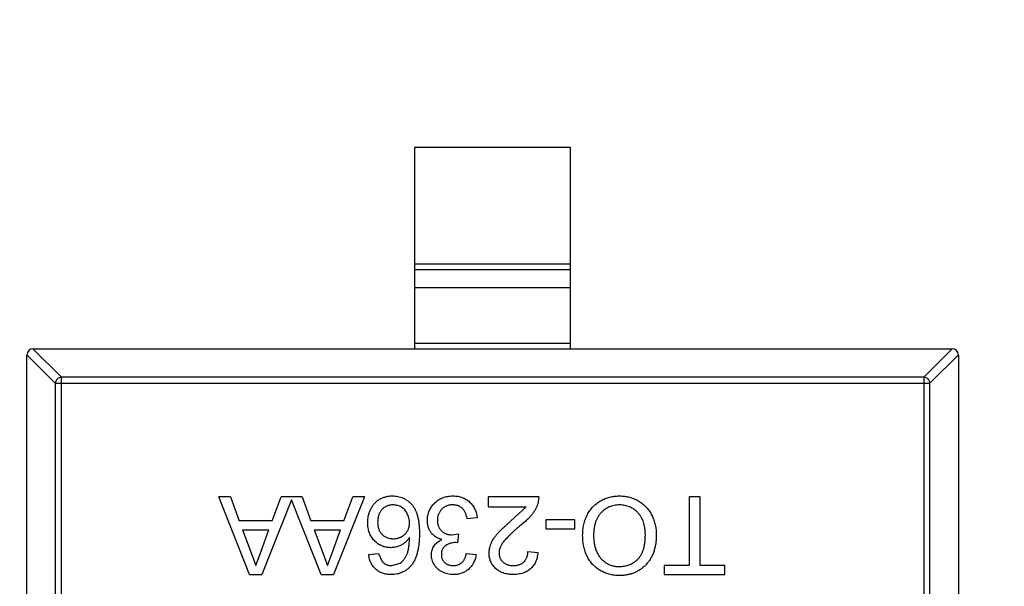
# Model space of a CAD drawing. Header units: inches. Extents: x 398 to 599, y 40 to 151.
# Tile 26 of 100: x 546.5 to 549.68, y 82.08 to 83.9. Entities that reach past the tile are written whole.
import ezdxf

# ---------------------------------------------------------------- set-up
doc = ezdxf.new("R2010")
doc.units = ezdxf.units.IN
doc.header["$LTSCALE"] = 1.21
doc.header["$MEASUREMENT"] = 0
doc.header["$PDMODE"] = 3
doc.header["$PDSIZE"] = 0.3125
doc.layers.get('0').update_dxf_attribs({"linetype": 'CONTINUOUS'})
doc.layers.get('Defpoints').update_dxf_attribs({"linetype": 'CONTINUOUS'})
doc.layers.add('DIM', color=3, linetype='CONTINUOUS')
doc.styles.get("Standard").update_dxf_attribs({"font": 'txt', "width": 0.8})
doc.dimstyles.get("Standard").update_dxf_attribs({"dimtxt": 0.15625, "dimasz": 0.1875, "dimexe": 0.125, "dimexo": 0.0625, "dimgap": 0.09, "dimtad": 0, "dimtih": 1, "dimtoh": 1, "dimzin": 4, "dimdsep": 46, "dimtxsty": 'Standard', "dimblk": '_FILLED', "dimblk1": '_FILLED', "dimblk2": '_FILLED', "dimcen": 0.09, "dimazin": 1, "dimtp": 0.01, "dimtm": 0.01, "dimtfac": 1, "dimtofl": 0, "dimtmove": 0, "dimatfit": 3, "dimldrblk": '_FILLED', "dimfxl": 1, "dimtolj": 1, "dimtzin": 4, "dimarcsym": 0})

# ---------------------------------------------------------------- blocks, each defined once
blk = doc.blocks.new('_FILLED')
at = {"color": 0, "linetype": 'ByBlock'}
blk.add_solid([(0, 0), (-1, 0.1667), (-1, -0.1667)], dxfattribs=at)
blk = doc.blocks.new('*D67')
at = {"layer": 'Defpoints', "color": 0}
for p in [(521.3768, 92.925), (527.3329, 92.925), (549.2812, 69.8553)]:
    blk.add_point(p, dxfattribs=at)
at = {"layer": 'DIM', "color": 0, "lineweight": -2}
for p, q in [((527.2704, 92.925), (521.2518, 92.925)), ((521.3768, 90.925), (521.3768, 84.5468)), ((521.3768, 71.8553), (521.3768, 78.2335)), ((549.2187, 69.8553), (521.2518, 69.8553))]:
    blk.add_line(p, q, dxfattribs=at)
at = {"layer": 'DIM', "color": 0, "lineweight": -2, "xscale": 2, "yscale": 2, "zscale": 2}
for p, rotation in [((521.3768, 92.925), 90), ((521.3768, 69.8553), 270)]:
    blk.add_blockref('_FILLED', p, dxfattribs=dict(at, rotation=rotation))
at = {"layer": 'DIM', "color": 0, "insert": (521.3768, 81.3902), "char_height": 2, "attachment_point": 5, "rotation": 90}
blk.add_mtext('\\A1;23.07', dxfattribs=at)
blk = doc.blocks.new('*D70')
at = {"layer": 'Defpoints', "color": 0}
for p in [(537.241, 87.005), (553.751, 68.4022), (537.241, 64.8591)]:
    blk.add_point(p, dxfattribs=at)
at = {"layer": 'DIM', "color": 0, "lineweight": -2}
for p, q in [((537.241, 86.9425), (537.241, 64.7341)), ((553.751, 68.3397), (553.751, 64.7341)), ((539.241, 64.8591), (542.7394, 64.8591)), ((551.751, 64.8591), (548.2527, 64.8591))]:
    blk.add_line(p, q, dxfattribs=at)
at = {"layer": 'DIM', "color": 0, "lineweight": -2, "xscale": 2, "yscale": 2, "zscale": 2, "rotation": 180}
blk.add_blockref('_FILLED', (537.241, 64.8591), dxfattribs=at)
at = {"layer": 'DIM', "color": 0, "lineweight": -2, "xscale": 2, "yscale": 2, "zscale": 2}
blk.add_blockref('_FILLED', (553.751, 64.8591), dxfattribs=at)
at = {"layer": 'DIM', "color": 0, "insert": (545.496, 64.8591), "char_height": 2, "attachment_point": 5}
blk.add_mtext('\\A1;16.51', dxfattribs=at)

msp = doc.modelspace()

# ---------------------------------------------------------------- linework, layer by layer
at = {"color": 7, "linetype": 'Continuous'}
for p, q in [((547.7779, 82.843), (547.7779, 83.493)), ((547.7779, 83.493), (548.2779, 83.493)), ((548.2779, 83.493), (548.2779, 82.843)), ((547.7779, 83.1168), (548.2779, 83.1168)), ((548.2779, 83.097), (547.7779, 83.097)), ((548.2779, 83.039), (547.7779, 83.039)), ((546.5476, 82.843), (546.639, 82.7515)), ((546.5479, 82.843), (549.5079, 82.843)), ((547.7779, 82.8607), (548.2779, 82.8607)), ((549.4168, 82.7515), (549.5082, 82.843)), ((546.6193, 82.7318), (546.5279, 82.8233)), ((546.5279, 81.163), (546.5279, 82.823)), ((549.5279, 82.8233), (549.4365, 82.7318)), ((549.5279, 82.823), (549.5279, 81.163)), ((546.639, 81.2344), (546.639, 82.7515)), ((549.4168, 82.7515), (546.639, 82.7515)), ((549.4168, 82.7515), (549.4168, 81.2344)), ((546.6193, 82.7318), (546.6193, 81.2541)), ((546.6193, 82.7318), (549.4365, 82.7318)), ((549.4365, 81.2541), (549.4365, 82.7318)), ((547.2451, 82.1157), (547.1459, 82.3657)), ((547.1833, 82.3657), (547.1459, 82.3657)), ((547.1833, 82.3657), (547.2117, 82.2888)), ((547.3804, 82.3563), (547.2849, 82.1157)), ((547.3183, 82.2888), (547.3468, 82.3657)), ((547.4141, 82.3657), (547.3468, 82.3657)), ((547.4759, 82.1157), (547.3804, 82.3563)), ((547.4141, 82.3657), (547.4425, 82.2888)), ((547.6149, 82.3657), (547.5157, 82.1157)), ((547.5491, 82.2888), (547.5775, 82.3657)), ((547.6149, 82.3657), (547.5775, 82.3657)), ((548.0134, 82.3657), (548.0134, 82.3337)), ((548.1769, 82.3657), (548.0134, 82.3657)), ((548.1769, 82.3657), (548.1735, 82.3435)), ((548.6609, 82.3657), (548.6609, 82.1446)), ((548.6961, 82.3657), (548.6609, 82.3657)), ((548.6961, 82.1446), (548.6961, 82.3657)), ((548.0134, 82.3337), (548.1357, 82.3337)), ((548.086, 82.2873), (548.1357, 82.3337)), ((547.9782, 82.2984), (547.9461, 82.2952)), ((548.1993, 82.292), (548.1993, 82.2632)), ((548.2923, 82.292), (548.1993, 82.292)), ((548.2923, 82.2632), (548.2923, 82.292)), ((547.3183, 82.2888), (547.2117, 82.2888)), ((547.2224, 82.26), (547.2466, 82.1943)), ((547.2224, 82.26), (547.3077, 82.26)), ((547.2821, 82.1908), (547.3077, 82.26)), ((547.5491, 82.2888), (547.4425, 82.2888)), ((547.4531, 82.26), (547.4774, 82.1943)), ((547.4531, 82.26), (547.5385, 82.26)), ((547.5129, 82.1908), (547.5385, 82.26)), ((548.1993, 82.2632), (548.2923, 82.2632)), ((547.8968, 82.2438), (547.9176, 82.2472)), ((547.9176, 82.2472), (547.9143, 82.2183)), ((547.9143, 82.2183), (547.9097, 82.2187)), ((547.2466, 82.1943), (547.265, 82.1446)), ((547.265, 82.1446), (547.2821, 82.1908)), ((547.4774, 82.1943), (547.4958, 82.1446)), ((547.4958, 82.1446), (547.5129, 82.1908)), ((547.6288, 82.1799), (547.6609, 82.1831)), ((547.6609, 82.1831), (547.6724, 82.1574)), ((547.9429, 82.1831), (547.975, 82.1799)), ((548.1416, 82.1895), (548.1737, 82.1863)), ((547.7031, 82.1446), (547.7304, 82.152)), ((548.5807, 82.1446), (548.5807, 82.1157)), ((548.6609, 82.1446), (548.5807, 82.1446)), ((548.7762, 82.1446), (548.6961, 82.1446)), ((548.7762, 82.1157), (548.7762, 82.1446)), ((547.2451, 82.1157), (547.2849, 82.1157)), ((547.4759, 82.1157), (547.5157, 82.1157)), ((548.5807, 82.1157), (548.7762, 82.1157))]:
    msp.add_line(p, q, dxfattribs=at)
for centre, radius, start, end in [((553.751, 92.925), 23, 281.22586, 258.77532), ((553.751, 92.925), 22.75, 294.44334, 241.13427), ((546.5479, 82.823), 0.02, 90, 180), ((549.5079, 82.823), 0.02, 0, 90)]:
    msp.add_arc(centre, radius, start, end, dxfattribs=at)
for points, knots in [([(546.639, 82.7515), (546.6365, 82.7515), (546.6314, 82.7503), (546.6249, 82.7459), (546.6205, 82.7395), (546.6194, 82.7344), (546.6193, 82.7318)], [0, 0, 0, 0, 0.249032, 0.5, 0.750968, 1, 1, 1, 1]), ([(549.4365, 82.7318), (549.4364, 82.7344), (549.4352, 82.7395), (549.4308, 82.7459), (549.4244, 82.7503), (549.4193, 82.7515), (549.4168, 82.7515)], [0, 0, 0, 0, 0.249032, 0.5, 0.750968, 1, 1, 1, 1]), ([(547.6256, 82.2834), (547.6257, 82.2873), (547.626, 82.2949), (547.6279, 82.3061), (547.6311, 82.317), (547.6349, 82.3255), (547.6384, 82.3321), (547.6414, 82.3367), (547.6446, 82.341), (547.6479, 82.3451), (547.6516, 82.3488), (547.6555, 82.3523), (547.6596, 82.3554), (547.664, 82.3583), (547.6685, 82.3607), (547.6732, 82.3629), (547.6781, 82.3648), (547.6831, 82.3663), (547.6883, 82.3675), (547.6936, 82.3684), (547.6991, 82.3689), (547.7028, 82.3689), (547.7046, 82.369)], [0, 0, 0, 0, 0.088899, 0.17544, 0.261633, 0.34801, 0.390819, 0.432814, 0.473776, 0.514166, 0.554107, 0.594121, 0.63362, 0.673585, 0.71348, 0.75336, 0.792891, 0.833007, 0.873643, 0.914893, 0.95695, 1, 1, 1, 1]), ([(547.7046, 82.369), (547.7078, 82.3689), (547.714, 82.3687), (547.7231, 82.3674), (547.7317, 82.3652), (547.7398, 82.3621), (547.7476, 82.3582), (547.7549, 82.3533), (547.7617, 82.3476), (547.7681, 82.341), (547.7738, 82.3334), (547.7788, 82.3246), (547.783, 82.3147), (547.7864, 82.3037), (547.789, 82.2915), (547.7909, 82.2782), (547.792, 82.2638), (547.7922, 82.2539), (547.7923, 82.2487)], [0, 0, 0, 0, 0.056157, 0.110133, 0.162537, 0.213912, 0.265146, 0.31651, 0.369179, 0.423123, 0.479276, 0.538691, 0.601978, 0.670125, 0.74365, 0.82281, 0.908261, 1, 1, 1, 1]), ([(547.8179, 82.2905), (547.818, 82.2932), (547.8181, 82.2985), (547.8192, 82.3063), (547.8211, 82.3137), (547.8237, 82.3209), (547.8269, 82.3277), (547.831, 82.3343), (547.8358, 82.3404), (547.8412, 82.3463), (547.8472, 82.3516), (547.8536, 82.3562), (547.8605, 82.3602), (547.8677, 82.3634), (547.8753, 82.3659), (547.8833, 82.3677), (547.8917, 82.3688), (547.8975, 82.3689), (547.9004, 82.369)], [0, 0, 0, 0, 0.063503, 0.124805, 0.18492, 0.244376, 0.303775, 0.364133, 0.425376, 0.488388, 0.551743, 0.61386, 0.67564, 0.737737, 0.800417, 0.864658, 0.930985, 1, 1, 1, 1]), ([(547.9004, 82.369), (547.903, 82.3689), (547.9082, 82.3688), (547.9157, 82.3678), (547.923, 82.3664), (547.9299, 82.3641), (547.9364, 82.3614), (547.9426, 82.358), (547.9485, 82.354), (547.954, 82.3494), (547.959, 82.3443), (547.9635, 82.3388), (547.9673, 82.333), (547.9707, 82.3268), (547.9735, 82.3202), (547.9756, 82.3133), (547.9773, 82.306), (547.9779, 82.301), (547.9782, 82.2984)], [0, 0, 0, 0, 0.067794, 0.133464, 0.196934, 0.258481, 0.319787, 0.380431, 0.44099, 0.502867, 0.564806, 0.625526, 0.685604, 0.746041, 0.807347, 0.869717, 0.93379, 1, 1, 1, 1]), ([(548.3179, 82.2411), (548.318, 82.2443), (548.3181, 82.2504), (548.3188, 82.2595), (548.32, 82.2683), (548.3216, 82.2768), (548.3238, 82.2852), (548.3264, 82.2932), (548.3295, 82.3011), (548.333, 82.3086), (548.337, 82.3158), (548.3414, 82.3226), (548.3463, 82.3289), (548.3514, 82.3348), (548.3571, 82.3402), (548.3631, 82.3452), (548.3695, 82.3497), (548.3763, 82.3538), (548.3833, 82.3573), (548.3905, 82.3604), (548.3978, 82.3631), (548.4053, 82.3652), (548.4129, 82.3669), (548.4206, 82.3681), (548.4285, 82.3688), (548.4338, 82.3689), (548.4365, 82.369)], [0, 0, 0, 0, 0.04756, 0.093962, 0.139112, 0.183626, 0.227457, 0.270703, 0.313611, 0.35626, 0.398366, 0.439557, 0.480045, 0.519888, 0.559658, 0.599421, 0.639208, 0.679668, 0.72002, 0.759859, 0.79956, 0.839199, 0.878956, 0.918794, 0.959083, 1, 1, 1, 1]), ([(548.4365, 82.369), (548.4394, 82.3689), (548.4451, 82.3688), (548.4535, 82.368), (548.4617, 82.3667), (548.4696, 82.3649), (548.4774, 82.3624), (548.4849, 82.3595), (548.4921, 82.3561), (548.4991, 82.3522), (548.5058, 82.3478), (548.5121, 82.3429), (548.5179, 82.3377), (548.5233, 82.3321), (548.5284, 82.3262), (548.533, 82.3198), (548.5372, 82.313), (548.5409, 82.3059), (548.5443, 82.2986), (548.5471, 82.2911), (548.5496, 82.2835), (548.5516, 82.2758), (548.5532, 82.268), (548.5542, 82.2601), (548.555, 82.2521), (548.5551, 82.2468), (548.5551, 82.2441)], [0, 0, 0, 0, 0.044697, 0.088534, 0.131409, 0.173814, 0.215715, 0.257247, 0.298848, 0.340604, 0.382029, 0.42297, 0.463632, 0.504048, 0.544591, 0.584964, 0.626265, 0.667979, 0.709943, 0.751382, 0.792619, 0.833948, 0.875008, 0.916446, 0.957907, 1, 1, 1, 1]), ([(547.7071, 82.3401), (547.7053, 82.3401), (547.7018, 82.34), (547.6967, 82.3392), (547.6918, 82.3381), (547.6872, 82.3364), (547.6829, 82.3343), (547.6788, 82.3317), (547.6749, 82.3287), (547.6713, 82.3252), (547.6681, 82.3213), (547.6653, 82.317), (547.6629, 82.3124), (547.661, 82.3074), (547.6595, 82.3022), (547.6584, 82.2965), (547.6578, 82.2906), (547.6577, 82.2865), (547.6577, 82.2844)], [0, 0, 0, 0, 0.063965, 0.124854, 0.184383, 0.242748, 0.2999, 0.357059, 0.415719, 0.475258, 0.535508, 0.596291, 0.657728, 0.721052, 0.786261, 0.853834, 0.925318, 1, 1, 1, 1]), ([(547.7602, 82.2828), (547.7601, 82.2853), (547.76, 82.2903), (547.7586, 82.2977), (547.7564, 82.3049), (547.7534, 82.3118), (547.7496, 82.3183), (547.7452, 82.324), (547.7401, 82.329), (547.7345, 82.3331), (547.7283, 82.3362), (547.7216, 82.3385), (547.7145, 82.3399), (547.7096, 82.34), (547.7071, 82.3401)], [0, 0, 0, 0, 0.086177, 0.171222, 0.257573, 0.34515, 0.431508, 0.513644, 0.593539, 0.672806, 0.752058, 0.831493, 0.913823, 1, 1, 1, 1]), ([(547.8992, 82.3401), (547.8974, 82.3401), (547.8939, 82.34), (547.8887, 82.3393), (547.8837, 82.3382), (547.8791, 82.3366), (547.8748, 82.3346), (547.8707, 82.3321), (547.8669, 82.3292), (547.8634, 82.3258), (547.8602, 82.3221), (547.8575, 82.3182), (547.8552, 82.3141), (547.8532, 82.3098), (547.8518, 82.3052), (547.8507, 82.3004), (547.8501, 82.2954), (547.85, 82.292), (547.85, 82.2903)], [0, 0, 0, 0, 0.069461, 0.135658, 0.19962, 0.261651, 0.322053, 0.38234, 0.443223, 0.50493, 0.56682, 0.6276, 0.687476, 0.747351, 0.808174, 0.870133, 0.933721, 1, 1, 1, 1]), ([(547.9461, 82.2952), (547.9457, 82.2972), (547.9449, 82.3009), (547.9433, 82.3062), (547.9416, 82.3112), (547.9395, 82.3156), (547.9375, 82.3198), (547.9351, 82.3235), (547.9325, 82.3267), (547.9298, 82.3296), (547.9268, 82.3321), (547.9236, 82.3343), (547.9201, 82.3361), (547.9164, 82.3375), (547.9124, 82.3387), (547.9083, 82.3395), (547.9038, 82.34), (547.9008, 82.3401), (547.8992, 82.3401)], [0, 0, 0, 0, 0.082566, 0.15976, 0.233155, 0.301356, 0.365752, 0.426437, 0.484185, 0.539549, 0.593156, 0.647048, 0.701446, 0.757, 0.81384, 0.873058, 0.934963, 1, 1, 1, 1]), ([(548.1735, 82.3435), (548.1725, 82.3406), (548.1703, 82.3346), (548.1659, 82.326), (548.1608, 82.3175), (548.1558, 82.3105), (548.1512, 82.3049), (548.1473, 82.3006), (548.1431, 82.2961), (548.1384, 82.2916), (548.1334, 82.2869), (548.1279, 82.282), (548.1221, 82.2772), (548.118, 82.2739), (548.1159, 82.2722)], [0, 0, 0, 0, 0.100388, 0.204407, 0.310686, 0.422157, 0.480685, 0.543238, 0.6095, 0.679555, 0.753841, 0.831641, 0.913813, 1, 1, 1, 1]), ([(548.4367, 82.3401), (548.4337, 82.34), (548.4278, 82.3399), (548.4193, 82.3387), (548.4112, 82.3366), (548.4034, 82.3338), (548.3961, 82.3301), (548.3891, 82.3257), (548.3827, 82.3204), (548.3765, 82.3143), (548.3711, 82.3075), (548.3662, 82.3), (548.3622, 82.2918), (548.3588, 82.2829), (548.3563, 82.2734), (548.3545, 82.2631), (548.3533, 82.2522), (548.3532, 82.2447), (548.3532, 82.2409)], [0, 0, 0, 0, 0.061055, 0.119545, 0.176806, 0.232956, 0.288583, 0.344667, 0.401662, 0.46054, 0.520477, 0.581213, 0.643431, 0.707961, 0.775371, 0.846414, 0.921152, 1, 1, 1, 1]), ([(548.5198, 82.2445), (548.5198, 82.2481), (548.5197, 82.2551), (548.5185, 82.2654), (548.5166, 82.275), (548.5141, 82.2842), (548.5107, 82.2927), (548.5067, 82.3006), (548.5018, 82.3079), (548.4963, 82.3146), (548.4902, 82.3206), (548.4837, 82.3258), (548.4767, 82.3302), (548.4695, 82.3338), (548.4618, 82.3367), (548.4537, 82.3386), (548.4453, 82.3399), (548.4396, 82.34), (548.4367, 82.3401)], [0, 0, 0, 0, 0.075964, 0.148125, 0.217201, 0.2833, 0.347202, 0.4093, 0.470426, 0.531588, 0.591739, 0.650258, 0.707303, 0.764208, 0.821148, 0.879119, 0.938423, 1, 1, 1, 1]), ([(547.6995, 82.2023), (547.697, 82.2024), (547.692, 82.2025), (547.6847, 82.2035), (547.6777, 82.2054), (547.671, 82.2078), (547.6646, 82.2111), (547.6584, 82.2149), (547.6526, 82.2196), (547.6471, 82.2248), (547.6421, 82.2307), (547.6376, 82.237), (547.6339, 82.2437), (547.6309, 82.2509), (547.6285, 82.2584), (547.6268, 82.2664), (547.6258, 82.2748), (547.6257, 82.2805), (547.6256, 82.2834)], [0, 0, 0, 0, 0.061347, 0.121203, 0.179863, 0.238152, 0.296252, 0.35519, 0.415676, 0.478379, 0.541524, 0.603977, 0.666513, 0.729491, 0.79371, 0.859736, 0.928449, 1, 1, 1, 1]), ([(547.6577, 82.2844), (547.6577, 82.2824), (547.6577, 82.2785), (547.6584, 82.2728), (547.6594, 82.2674), (547.661, 82.2623), (547.6629, 82.2576), (547.6652, 82.2532), (547.668, 82.249), (547.6712, 82.2454), (547.6748, 82.242), (547.6786, 82.2391), (547.6828, 82.2366), (547.6873, 82.2346), (547.6921, 82.233), (547.6973, 82.232), (547.7027, 82.2312), (547.7064, 82.2312), (547.7083, 82.2311)], [0, 0, 0, 0, 0.072229, 0.141252, 0.207439, 0.270245, 0.331238, 0.391254, 0.450152, 0.509008, 0.567734, 0.625726, 0.683708, 0.742407, 0.803094, 0.865865, 0.931379, 1, 1, 1, 1]), ([(547.7083, 82.2311), (547.7101, 82.2312), (547.7136, 82.2312), (547.7187, 82.232), (547.7237, 82.233), (547.7284, 82.2346), (547.7329, 82.2366), (547.7372, 82.2391), (547.7413, 82.242), (547.7452, 82.2453), (547.7487, 82.249), (547.7518, 82.253), (547.7544, 82.2573), (547.7566, 82.2618), (547.7582, 82.2667), (547.7594, 82.2718), (547.7601, 82.2772), (547.7602, 82.2809), (547.7602, 82.2828)], [0, 0, 0, 0, 0.064812, 0.127718, 0.189086, 0.249562, 0.309738, 0.370215, 0.431085, 0.493911, 0.55657, 0.617553, 0.678119, 0.739063, 0.801665, 0.864956, 0.93089, 1, 1, 1, 1]), ([(547.8648, 82.2289), (547.863, 82.2293), (547.8595, 82.2302), (547.8545, 82.2321), (547.8497, 82.2342), (547.8452, 82.2367), (547.8411, 82.2395), (547.8372, 82.2427), (547.8336, 82.2463), (547.8304, 82.2501), (547.8274, 82.2543), (547.8249, 82.2587), (547.8227, 82.2634), (547.8209, 82.2683), (547.8196, 82.2735), (547.8186, 82.279), (547.818, 82.2847), (547.8179, 82.2886), (547.8179, 82.2905)], [0, 0, 0, 0, 0.065828, 0.128938, 0.190858, 0.251186, 0.310974, 0.37005, 0.429672, 0.489507, 0.549975, 0.610075, 0.670915, 0.732909, 0.796711, 0.861825, 0.929892, 1, 1, 1, 1]), ([(547.85, 82.2903), (547.85, 82.2886), (547.8501, 82.2854), (547.8507, 82.2806), (547.8517, 82.2761), (547.8532, 82.2718), (547.8551, 82.2678), (547.8573, 82.2639), (547.86, 82.2603), (547.8631, 82.2569), (547.8665, 82.2538), (547.8702, 82.2511), (547.8741, 82.2488), (547.8782, 82.247), (547.8825, 82.2455), (547.8871, 82.2445), (547.8919, 82.2439), (547.8952, 82.2438), (547.8968, 82.2438)], [0, 0, 0, 0, 0.067051, 0.13118, 0.193722, 0.254499, 0.314763, 0.375117, 0.436023, 0.498297, 0.560571, 0.621619, 0.681973, 0.742853, 0.804272, 0.867473, 0.932273, 1, 1, 1, 1]), ([(548.0166, 82.1848), (548.0167, 82.1872), (548.0168, 82.1922), (548.0179, 82.1996), (548.0198, 82.2069), (548.0222, 82.2142), (548.0255, 82.2216), (548.0298, 82.2291), (548.035, 82.2368), (548.04, 82.2433), (548.0447, 82.2488), (548.0488, 82.2533), (548.0536, 82.2581), (548.0589, 82.2633), (548.0649, 82.2688), (548.0714, 82.2747), (548.0785, 82.2809), (548.0834, 82.2851), (548.086, 82.2873)], [0, 0, 0, 0, 0.057945, 0.116018, 0.174826, 0.234683, 0.296827, 0.364061, 0.436192, 0.51426, 0.556976, 0.604856, 0.657675, 0.715751, 0.77884, 0.847501, 0.921228, 1, 1, 1, 1]), ([(548.1159, 82.2722), (548.1127, 82.2695), (548.1065, 82.2643), (548.0977, 82.2566), (548.0897, 82.2494), (548.0826, 82.2427), (548.0764, 82.2364), (548.0709, 82.2306), (548.0662, 82.2254), (548.0623, 82.2205), (548.0591, 82.2159), (548.0563, 82.2114), (548.054, 82.2069), (548.052, 82.2025), (548.0505, 82.1981), (548.0495, 82.1937), (548.0488, 82.1894), (548.0487, 82.1865), (548.0487, 82.1851)], [0, 0, 0, 0, 0.11141, 0.214526, 0.309417, 0.396087, 0.474284, 0.544374, 0.60642, 0.660582, 0.709794, 0.756451, 0.800767, 0.843168, 0.884295, 0.923885, 0.962359, 1, 1, 1, 1]), ([(547.7602, 82.2352), (547.7583, 82.2326), (547.7546, 82.2274), (547.7481, 82.2206), (547.741, 82.2148), (547.7332, 82.2103), (547.7251, 82.2067), (547.7167, 82.2041), (547.7082, 82.2026), (547.7024, 82.2024), (547.6995, 82.2023)], [0, 0, 0, 0, 0.13549, 0.265229, 0.390778, 0.51542, 0.638317, 0.759642, 0.878902, 1, 1, 1, 1]), ([(547.7304, 82.152), (547.7325, 82.1537), (547.7367, 82.1573), (547.7423, 82.1639), (547.7473, 82.1715), (547.751, 82.1786), (547.7536, 82.185), (547.7553, 82.1905), (547.7568, 82.1966), (547.7579, 82.2032), (547.7589, 82.2104), (547.7596, 82.2181), (547.7601, 82.2265), (547.7602, 82.2323), (547.7602, 82.2352)], [0, 0, 0, 0, 0.088609, 0.181893, 0.280787, 0.38702, 0.444107, 0.506454, 0.574396, 0.647656, 0.726426, 0.811458, 0.90278, 1, 1, 1, 1]), ([(547.7923, 82.2487), (547.7923, 82.2458), (547.7922, 82.24), (547.7918, 82.2314), (547.7914, 82.2232), (547.7906, 82.2153), (547.7897, 82.2077), (547.7885, 82.2004), (547.7871, 82.1934), (547.7855, 82.1867), (547.7837, 82.1803), (547.7817, 82.1742), (547.7795, 82.1684), (547.777, 82.163), (547.7744, 82.1578), (547.7715, 82.1529), (547.7684, 82.1484), (547.7661, 82.1455), (547.765, 82.1441)], [0, 0, 0, 0, 0.080034, 0.157854, 0.232564, 0.304731, 0.374384, 0.441663, 0.506048, 0.568692, 0.628715, 0.687238, 0.743227, 0.797567, 0.850239, 0.901629, 0.951067, 1, 1, 1, 1]), ([(547.8307, 82.1793), (547.8308, 82.1819), (547.8311, 82.187), (547.8327, 82.1945), (547.8355, 82.2016), (547.8392, 82.2083), (547.8441, 82.2146), (547.85, 82.2201), (547.8569, 82.225), (547.8622, 82.2276), (547.8648, 82.2289)], [0, 0, 0, 0, 0.121951, 0.240787, 0.35855, 0.479066, 0.601519, 0.727551, 0.859932, 1, 1, 1, 1]), ([(548.4364, 82.1125), (548.4335, 82.1126), (548.4279, 82.1127), (548.4196, 82.1134), (548.4116, 82.1148), (548.4037, 82.1165), (548.3961, 82.1189), (548.3886, 82.1216), (548.3814, 82.1251), (548.3744, 82.1289), (548.3677, 82.1332), (548.3614, 82.1379), (548.3556, 82.143), (548.35, 82.1485), (548.345, 82.1545), (548.3403, 82.1608), (548.3361, 82.1676), (548.3323, 82.1747), (548.3289, 82.1821), (548.326, 82.1898), (548.3235, 82.1978), (548.3214, 82.206), (548.3199, 82.2144), (548.3187, 82.2231), (548.3181, 82.2321), (548.318, 82.2381), (548.3179, 82.2411)], [0, 0, 0, 0, 0.043099, 0.085587, 0.126908, 0.167967, 0.20845, 0.249025, 0.289281, 0.33001, 0.370598, 0.410466, 0.450033, 0.489688, 0.529116, 0.569037, 0.609703, 0.650759, 0.692509, 0.734219, 0.776707, 0.819552, 0.863351, 0.907839, 0.953334, 1, 1, 1, 1]), ([(548.3532, 82.2409), (548.3532, 82.2384), (548.3532, 82.2336), (548.3538, 82.2264), (548.3545, 82.2195), (548.3556, 82.2128), (548.3571, 82.2064), (548.3587, 82.2002), (548.3608, 82.1942), (548.3632, 82.1885), (548.3658, 82.183), (548.3688, 82.1779), (548.372, 82.1731), (548.3755, 82.1685), (548.3794, 82.1644), (548.3835, 82.1605), (548.3879, 82.1569), (548.3926, 82.1537), (548.3975, 82.1508), (548.4026, 82.1483), (548.4078, 82.1461), (548.4132, 82.1444), (548.4187, 82.1431), (548.4244, 82.1421), (548.4302, 82.1415), (548.4342, 82.1414), (548.4362, 82.1414)], [0, 0, 0, 0, 0.050852, 0.099752, 0.147438, 0.194086, 0.239171, 0.28334, 0.326577, 0.368936, 0.410572, 0.451051, 0.490877, 0.530044, 0.568937, 0.607578, 0.64642, 0.685679, 0.724799, 0.763513, 0.802173, 0.84074, 0.879649, 0.919071, 0.959098, 1, 1, 1, 1]), ([(548.4362, 82.1414), (548.439, 82.1414), (548.4445, 82.1416), (548.4527, 82.1428), (548.4605, 82.1446), (548.4681, 82.1472), (548.4754, 82.1505), (548.4823, 82.1547), (548.489, 82.1595), (548.4953, 82.1651), (548.5012, 82.1715), (548.5062, 82.179), (548.5104, 82.1875), (548.5139, 82.197), (548.5166, 82.2075), (548.5184, 82.2189), (548.5196, 82.2314), (548.5198, 82.24), (548.5198, 82.2445)], [0, 0, 0, 0, 0.055943, 0.110382, 0.164048, 0.216759, 0.269601, 0.323009, 0.377581, 0.433449, 0.490922, 0.550625, 0.613117, 0.679861, 0.751358, 0.828261, 0.910795, 1, 1, 1, 1]), ([(548.5551, 82.2441), (548.555, 82.239), (548.5548, 82.2293), (548.5533, 82.2151), (548.5507, 82.2017), (548.547, 82.1891), (548.5424, 82.1774), (548.5367, 82.1665), (548.5299, 82.1565), (548.5221, 82.1473), (548.5135, 82.1392), (548.5043, 82.132), (548.4944, 82.126), (548.484, 82.121), (548.4729, 82.1172), (548.4613, 82.1146), (548.449, 82.1128), (548.4406, 82.1126), (548.4364, 82.1125)], [0, 0, 0, 0, 0.075226, 0.146575, 0.2145, 0.27953, 0.342403, 0.403496, 0.463762, 0.523864, 0.583252, 0.641302, 0.698898, 0.756295, 0.814628, 0.874325, 0.935783, 1, 1, 1, 1]), ([(547.9097, 82.2187), (547.9067, 82.2186), (547.9009, 82.2183), (547.8925, 82.2165), (547.8845, 82.2136), (547.8783, 82.2102), (547.8738, 82.2069), (547.8709, 82.204), (547.8683, 82.2009), (547.8663, 82.1973), (547.8647, 82.1936), (547.8636, 82.1894), (547.8629, 82.185), (547.8628, 82.1819), (547.8628, 82.1804)], [0, 0, 0, 0, 0.129789, 0.254605, 0.378435, 0.50292, 0.565018, 0.624848, 0.683448, 0.742765, 0.802757, 0.86522, 0.930779, 1, 1, 1, 1]), ([(547.701, 82.1157), (547.6985, 82.1158), (547.6937, 82.1159), (547.6867, 82.1167), (547.68, 82.118), (547.6737, 82.1199), (547.6677, 82.1223), (547.662, 82.1252), (547.6567, 82.1287), (547.6517, 82.1327), (547.6472, 82.1371), (547.6431, 82.1421), (547.6395, 82.1474), (547.6363, 82.1531), (547.6337, 82.1592), (547.6315, 82.1657), (547.6299, 82.1726), (547.6292, 82.1774), (547.6288, 82.1799)], [0, 0, 0, 0, 0.068499, 0.134572, 0.198208, 0.259784, 0.319951, 0.379508, 0.438814, 0.498497, 0.558182, 0.617438, 0.677522, 0.737959, 0.80033, 0.86409, 0.930622, 1, 1, 1, 1]), ([(547.9018, 82.1157), (547.8986, 82.1159), (547.8922, 82.1161), (547.8827, 82.1177), (547.8737, 82.1204), (547.8652, 82.1242), (547.8573, 82.1288), (547.8503, 82.1343), (547.8443, 82.1406), (547.8395, 82.1477), (547.8356, 82.1552), (547.8328, 82.163), (547.831, 82.1711), (547.8308, 82.1766), (547.8307, 82.1793)], [0, 0, 0, 0, 0.092054, 0.181008, 0.26913, 0.357137, 0.443549, 0.526433, 0.607453, 0.688385, 0.767854, 0.845531, 0.922529, 1, 1, 1, 1]), ([(547.8628, 82.1804), (547.8628, 82.1791), (547.8629, 82.1766), (547.8634, 82.173), (547.8642, 82.1695), (547.8654, 82.1662), (547.8669, 82.1631), (547.8688, 82.1601), (547.8709, 82.1573), (547.8734, 82.1547), (547.8761, 82.1523), (547.8791, 82.1503), (547.8822, 82.1485), (547.8856, 82.1471), (547.8891, 82.146), (547.8929, 82.1452), (547.8968, 82.1447), (547.8995, 82.1446), (547.9008, 82.1446)], [0, 0, 0, 0, 0.065093, 0.127304, 0.188122, 0.247131, 0.306077, 0.365678, 0.426103, 0.487841, 0.550317, 0.611805, 0.672737, 0.734883, 0.79768, 0.862475, 0.929775, 1, 1, 1, 1]), ([(547.9008, 82.1446), (547.9035, 82.1447), (547.9087, 82.1449), (547.9161, 82.1468), (547.9228, 82.1498), (547.9278, 82.1533), (547.9314, 82.1567), (547.9338, 82.1596), (547.9359, 82.1628), (547.9378, 82.1662), (547.9395, 82.17), (547.9409, 82.1741), (547.9421, 82.1785), (547.9426, 82.1815), (547.9429, 82.1831)], [0, 0, 0, 0, 0.127797, 0.246795, 0.362284, 0.477652, 0.536237, 0.59559, 0.656344, 0.719085, 0.784349, 0.852876, 0.924551, 1, 1, 1, 1]), ([(547.975, 82.1799), (547.9745, 82.1774), (547.9735, 82.1725), (547.9715, 82.1655), (547.969, 82.1589), (547.9661, 82.1528), (547.9628, 82.147), (547.959, 82.1417), (547.9548, 82.1369), (547.9502, 82.1324), (547.9452, 82.1285), (547.9399, 82.1251), (547.9343, 82.1222), (547.9283, 82.1199), (547.9221, 82.118), (547.9156, 82.1167), (547.9088, 82.1159), (547.9042, 82.1158), (547.9018, 82.1157)], [0, 0, 0, 0, 0.071036, 0.139343, 0.204958, 0.268332, 0.330129, 0.390664, 0.450861, 0.510587, 0.570374, 0.629455, 0.687994, 0.747581, 0.807839, 0.870034, 0.93381, 1, 1, 1, 1]), ([(548.0936, 82.1157), (548.0907, 82.1158), (548.085, 82.1159), (548.0768, 82.1169), (548.0691, 82.1184), (548.0618, 82.1206), (548.0549, 82.1234), (548.0486, 82.1268), (548.0427, 82.1308), (548.0373, 82.1355), (548.0325, 82.1406), (548.0282, 82.146), (548.0247, 82.1517), (548.0216, 82.1577), (548.0194, 82.1641), (548.0178, 82.1707), (548.0168, 82.1776), (548.0167, 82.1824), (548.0166, 82.1848)], [0, 0, 0, 0, 0.074712, 0.145539, 0.213339, 0.278615, 0.342094, 0.40389, 0.465063, 0.526577, 0.587328, 0.64638, 0.704345, 0.761672, 0.819418, 0.878039, 0.937796, 1, 1, 1, 1]), ([(548.0487, 82.1851), (548.0487, 82.1837), (548.0488, 82.1809), (548.0494, 82.1769), (548.0503, 82.173), (548.0518, 82.1693), (548.0535, 82.1658), (548.0558, 82.1624), (548.0583, 82.1592), (548.0613, 82.1563), (548.0645, 82.1535), (548.0681, 82.1512), (548.0718, 82.1491), (548.0758, 82.1474), (548.0801, 82.1462), (548.0846, 82.1453), (548.0894, 82.1447), (548.0926, 82.1446), (548.0943, 82.1446)], [0, 0, 0, 0, 0.061762, 0.121174, 0.179421, 0.236843, 0.294322, 0.353191, 0.412721, 0.474522, 0.537057, 0.599591, 0.662367, 0.725246, 0.790316, 0.857724, 0.927232, 1, 1, 1, 1]), ([(548.1737, 82.1863), (548.1734, 82.1835), (548.1727, 82.178), (548.1711, 82.1702), (548.1689, 82.1628), (548.1662, 82.156), (548.1629, 82.1497), (548.1591, 82.1438), (548.1546, 82.1385), (548.1497, 82.1337), (548.1443, 82.1295), (548.1383, 82.1258), (548.1319, 82.1227), (548.1251, 82.1201), (548.1179, 82.1182), (548.1102, 82.1168), (548.102, 82.1159), (548.0964, 82.1158), (548.0936, 82.1157)], [0, 0, 0, 0, 0.070675, 0.137493, 0.201473, 0.262869, 0.32255, 0.380737, 0.43822, 0.495487, 0.553484, 0.611346, 0.670644, 0.731587, 0.794183, 0.859445, 0.928208, 1, 1, 1, 1]), ([(548.0943, 82.1446), (548.096, 82.1446), (548.0994, 82.1447), (548.1044, 82.1453), (548.1091, 82.1462), (548.1135, 82.1475), (548.1177, 82.1492), (548.1216, 82.1513), (548.1253, 82.1536), (548.1286, 82.1564), (548.1317, 82.1596), (548.1343, 82.163), (548.1365, 82.1667), (548.1384, 82.1707), (548.1398, 82.175), (548.1409, 82.1796), (548.1415, 82.1844), (548.1416, 82.1878), (548.1416, 82.1895)], [0, 0, 0, 0, 0.070696, 0.138358, 0.20337, 0.2657, 0.327256, 0.386512, 0.445858, 0.505173, 0.56378, 0.622343, 0.680824, 0.739795, 0.800801, 0.864239, 0.930631, 1, 1, 1, 1]), ([(547.6724, 82.1574), (547.6735, 82.1564), (547.6755, 82.1544), (547.6789, 82.1518), (547.6825, 82.1495), (547.6863, 82.1477), (547.6902, 82.1463), (547.6943, 82.1453), (547.6987, 82.1447), (547.7016, 82.1446), (547.7031, 82.1446)], [0, 0, 0, 0, 0.128545, 0.252818, 0.375212, 0.497113, 0.618546, 0.742222, 0.869458, 1, 1, 1, 1]), ([(547.765, 82.1441), (547.763, 82.1419), (547.759, 82.1374), (547.7522, 82.1316), (547.745, 82.1267), (547.7371, 82.1227), (547.7288, 82.1196), (547.72, 82.1173), (547.7106, 82.116), (547.7042, 82.1158), (547.701, 82.1157)], [0, 0, 0, 0, 0.125625, 0.247619, 0.368528, 0.488104, 0.609878, 0.735382, 0.864448, 1, 1, 1, 1])]:
    msp.add_open_spline(points, degree=3, knots=knots, dxfattribs=at)

# ---------------------------------------------------------------- dimensions: what is measured, and where the dimension line sits
at = {"layer": 'DIM'}
dim = msp.add_linear_dim(base=(521.3768, 92.925), p1=(549.2812, 69.8553), p2=(527.3329, 92.925), angle=90, dimstyle='Standard', override={"dimtxt": 2, "dimasz": 2, "dimtih": 0, "dimtoh": 0, "dimzin": 0, "dimcen": 0.198, "dimadec": 0, "dimazin": 0, "dimtp": 0, "dimtm": 0, "dimtdec": 4, "dimtzin": 0}, dxfattribs=at)
dim.commit()
dim.dimension.update_dxf_attribs({"geometry": '*D67', "text_midpoint": (521.3768, 81.3902)})
dim = msp.add_linear_dim(base=(537.241, 64.8591), p1=(553.751, 68.4022), p2=(537.241, 87.005), dimstyle='Standard', override={"dimtxt": 2, "dimasz": 2, "dimtih": 0, "dimtoh": 0, "dimzin": 0, "dimcen": 0.198, "dimadec": 0, "dimazin": 0, "dimtp": 0, "dimtm": 0, "dimtdec": 4, "dimtzin": 0}, dxfattribs=at)
dim.commit()
dim.dimension.update_dxf_attribs({"geometry": '*D70', "text_midpoint": (545.496, 64.8591)})

doc.saveas('drawing.dxf')
